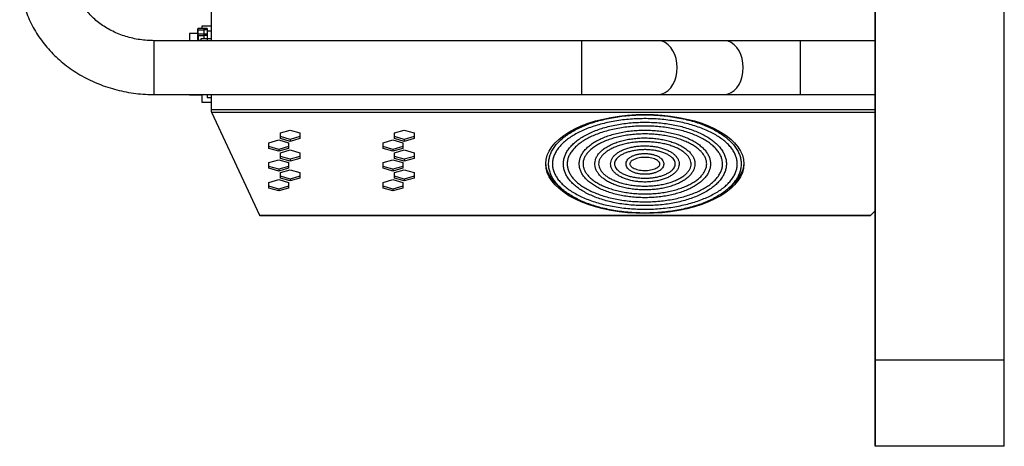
# Model space of a CAD drawing. Header units: millimetres. Extents: x 12 to 1764, y -1111 to 524.
# Tile 13 of 15: x 747 to 1204, y 15 to 213. Entities that reach past the tile are written whole.
import ezdxf

# ---------------------------------------------------------------- set-up
doc = ezdxf.new("R2010")
doc.units = ezdxf.units.MM

msp = doc.modelspace()

# ---------------------------------------------------------------- linework, layer by layer
at = {"color": 7, "linetype": 'Continuous', "lineweight": 25}
for p, q in [((1143.92, 339.7), (1143.92, 54.7)), ((1143.92, 54.7), (1143.92, 339.7)), ((1203.92, 54.7), (1203.92, 339.7)), ((835.82, 203), (835.82, 300.7)), ((829.44, 206.28), (825.62, 206.28)), ((825.62, 206.28), (825.62, 203)), ((829.44, 206.11), (829.64, 206.11)), ((829.44, 205.29), (829.44, 206.11)), ((832.44, 208.69), (829.64, 208.69)), ((829.64, 206.11), (829.64, 207.96)), ((829.64, 207.96), (832.44, 207.96)), ((829.64, 205.29), (829.64, 206.11)), ((829.64, 206.11), (832.44, 206.11)), ((833.72, 208.73), (829.92, 208.73)), ((829.92, 208.73), (829.92, 208.69)), ((831.32, 209.78), (831.32, 208.69)), ((835.82, 209.78), (831.32, 209.78)), ((832.44, 207.96), (832.44, 208.69)), ((832.44, 206.11), (832.44, 207.96)), ((832.44, 205.29), (832.44, 206.11)), ((833.72, 208.73), (833.72, 208)), ((833.72, 208), (833.72, 207.39)), ((833.82, 207.58), (835.82, 207.58)), ((833.82, 207.58), (833.82, 204.08)), ((1007.8, 203), (809.22, 203)), ((829.44, 205.29), (829.64, 205.29)), ((829.64, 205.29), (829.64, 203.29)), ((832.44, 205.29), (829.64, 205.29)), ((829.64, 203.29), (830.82, 203.29)), ((833.82, 203.88), (830.82, 203.88)), ((830.82, 203.88), (830.82, 202.97)), ((832.44, 203.88), (832.44, 205.29)), ((833.82, 204.08), (835.82, 204.08)), ((833.82, 204.08), (833.82, 203)), ((1043.16, 203), (1007.8, 203)), ((1073.87, 203), (1043.16, 203)), ((1109.22, 203), (1073.87, 203)), ((1143.92, 203), (1109.22, 203)), ((809.22, 178), (1007.8, 178)), ((825.62, 178), (825.62, 177.88)), ((825.62, 177.88), (831.32, 177.88)), ((831.32, 178), (831.32, 174.38)), ((831.32, 174.38), (835.82, 174.38)), ((833.82, 178), (833.82, 176.58)), ((833.82, 176.58), (835.82, 176.58)), ((835.82, 170.93), (835.82, 178)), ((1007.8, 178), (1043.16, 178)), ((1043.16, 178), (1073.87, 178)), ((1073.87, 178), (1109.22, 178)), ((1109.22, 178), (1143.92, 178)), ((835.82, 170.23), (835.82, 170.93)), ((858.2, 121.88), (835.89, 169.71)), ((867.77, 160.2), (872.32, 161.51)), ((867.77, 157.57), (867.77, 160.2)), ((872.32, 161.51), (876.87, 160.2)), ((876.87, 160.2), (876.87, 157.57)), ((920.77, 160.2), (925.32, 161.51)), ((920.77, 157.57), (920.77, 160.2)), ((925.32, 161.51), (929.87, 160.2)), ((929.87, 160.2), (929.87, 157.57)), ((862.47, 155.6), (867.02, 156.91)), ((862.47, 152.97), (862.47, 155.6)), ((867.02, 156.91), (871.57, 155.6)), ((872.32, 157.12), (867.77, 158.44)), ((872.32, 156.26), (867.77, 157.57)), ((871.57, 155.6), (871.57, 152.97)), ((876.87, 158.44), (872.32, 157.12)), ((876.87, 157.57), (872.32, 156.26)), ((872.32, 157.12), (872.32, 156.26)), ((915.47, 155.6), (920.02, 156.91)), ((915.47, 152.97), (915.47, 155.6)), ((920.02, 156.91), (924.57, 155.6)), ((925.32, 157.12), (920.77, 158.44)), ((925.32, 156.26), (920.77, 157.57)), ((924.57, 155.6), (924.57, 152.97)), ((929.87, 158.44), (925.32, 157.12)), ((929.87, 157.57), (925.32, 156.26)), ((925.32, 157.12), (925.32, 156.26)), ((867.02, 152.52), (862.47, 153.84)), ((867.02, 151.66), (862.47, 152.97)), ((871.57, 153.84), (867.02, 152.52)), ((871.57, 152.97), (867.02, 151.66)), ((867.02, 152.52), (867.02, 151.66)), ((867.77, 151), (872.32, 152.31)), ((867.77, 148.37), (867.77, 151)), ((872.32, 152.31), (876.87, 151)), ((876.87, 151), (876.87, 148.37)), ((920.02, 152.52), (915.47, 153.84)), ((920.02, 151.66), (915.47, 152.97)), ((924.57, 153.84), (920.02, 152.52)), ((924.57, 152.97), (920.02, 151.66)), ((920.02, 152.52), (920.02, 151.66)), ((920.77, 151), (925.32, 152.31)), ((920.77, 148.37), (920.77, 151)), ((925.32, 152.31), (929.87, 151)), ((929.87, 151), (929.87, 148.37)), ((862.47, 146.4), (867.02, 147.71)), ((862.47, 143.77), (862.47, 146.4)), ((867.02, 147.71), (871.57, 146.4)), ((872.32, 147.92), (867.77, 149.24)), ((872.32, 147.06), (867.77, 148.37)), ((871.57, 146.4), (871.57, 143.77)), ((876.87, 149.24), (872.32, 147.92)), ((876.87, 148.37), (872.32, 147.06)), ((872.32, 147.92), (872.32, 147.06)), ((915.47, 146.4), (920.02, 147.71)), ((915.47, 143.77), (915.47, 146.4)), ((920.02, 147.71), (924.57, 146.4)), ((925.32, 147.92), (920.77, 149.24)), ((925.32, 147.06), (920.77, 148.37)), ((924.57, 146.4), (924.57, 143.77)), ((929.87, 149.24), (925.32, 147.92)), ((929.87, 148.37), (925.32, 147.06)), ((925.32, 147.92), (925.32, 147.06)), ((867.02, 143.32), (862.47, 144.64)), ((867.02, 142.46), (862.47, 143.77)), ((871.57, 144.64), (867.02, 143.32)), ((871.57, 143.77), (867.02, 142.46)), ((867.02, 143.32), (867.02, 142.46)), ((867.77, 141.8), (872.32, 143.11)), ((867.77, 139.17), (867.77, 141.8)), ((872.32, 143.11), (876.87, 141.8)), ((876.87, 141.8), (876.87, 139.17)), ((920.02, 143.32), (915.47, 144.64)), ((920.02, 142.46), (915.47, 143.77)), ((924.57, 144.64), (920.02, 143.32)), ((924.57, 143.77), (920.02, 142.46)), ((920.02, 143.32), (920.02, 142.46)), ((920.77, 141.8), (925.32, 143.11)), ((920.77, 139.17), (920.77, 141.8)), ((925.32, 143.11), (929.87, 141.8)), ((929.87, 141.8), (929.87, 139.17)), ((862.47, 137.2), (867.02, 138.51)), ((862.47, 134.57), (862.47, 137.2)), ((867.02, 138.51), (871.57, 137.2)), ((872.32, 138.72), (867.77, 140.04)), ((872.32, 137.86), (867.77, 139.17)), ((871.57, 137.2), (871.57, 134.57)), ((876.87, 140.04), (872.32, 138.72)), ((876.87, 139.17), (872.32, 137.86)), ((872.32, 138.72), (872.32, 137.86)), ((915.47, 137.2), (920.02, 138.51)), ((915.47, 134.57), (915.47, 137.2)), ((920.02, 138.51), (924.57, 137.2)), ((925.32, 138.72), (920.77, 140.04)), ((925.32, 137.86), (920.77, 139.17)), ((924.57, 137.2), (924.57, 134.57)), ((929.87, 140.04), (925.32, 138.72)), ((929.87, 139.17), (925.32, 137.86)), ((925.32, 138.72), (925.32, 137.86)), ((867.02, 134.12), (862.47, 135.44)), ((867.02, 133.26), (862.47, 134.57)), ((871.57, 135.44), (867.02, 134.12)), ((871.57, 134.57), (867.02, 133.26)), ((867.02, 134.12), (867.02, 133.26)), ((920.02, 134.12), (915.47, 135.44)), ((920.02, 133.26), (915.47, 134.57)), ((924.57, 135.44), (920.02, 134.12)), ((924.57, 134.57), (920.02, 133.26)), ((920.02, 134.12), (920.02, 133.26)), ((1143.92, 123.96), (1141.84, 121.88)), ((1141.84, 121.88), (858.2, 121.88)), ((858.27, 121.74), (858.2, 121.88)), ((858.27, 121.7), (858.27, 121.74)), ((1141.69, 121.7), (858.27, 121.7)), ((1141.84, 121.88), (1141.69, 121.74)), ((1141.69, 121.74), (1141.69, 121.7)), ((1203.92, 54.7), (1143.92, 54.7)), ((1143.92, 54.7), (1143.92, 54.7)), ((1143.92, 54.7), (1143.92, 14.7)), ((1143.92, 14.7), (1143.92, 54.7)), ((1203.92, 54.7), (1203.92, 54.7)), ((1203.92, 14.7), (1203.92, 54.7)), ((1203.92, 14.7), (1143.92, 14.7))]:
    msp.add_line(p, q, dxfattribs=at)
at = {"color": 8, "linetype": 'Continuous', "lineweight": 25}
for p, q in [((829.64, 207.96), (829.64, 208.69)), ((833.72, 208), (832.44, 208)), ((832.44, 206.15), (833.72, 206.15)), ((809.22, 190.5), (809.22, 203)), ((829.64, 203), (829.64, 203.29)), ((833.72, 205.33), (832.44, 205.33)), ((833.72, 204.28), (833.82, 204.28)), ((1007.8, 190.5), (1007.8, 203)), ((1109.22, 190.5), (1109.22, 203)), ((809.22, 178), (809.22, 190.5)), ((1007.8, 178), (1007.8, 190.5)), ((1109.22, 178), (1109.22, 190.5)), ((1143.92, 170.93), (835.82, 170.93)), ((1143.92, 169.71), (835.89, 169.71))]:
    msp.add_line(p, q, dxfattribs=at)
at = {"color": 8, "linetype": 'Continuous', "lineweight": 25, "flags": 128}
for points in [[(1051.99, 190.5), (1051.87, 192.61), (1051.49, 194.66), (1050.87, 196.59), (1050.03, 198.35), (1049, 199.88), (1047.79, 201.14), (1046.45, 202.1), (1045.02, 202.72), (1043.53, 202.99), (1043.16, 203)], [(1082.71, 190.5), (1082.58, 192.61), (1082.2, 194.66), (1081.58, 196.59), (1080.74, 198.35), (1079.71, 199.88), (1078.5, 201.14), (1077.16, 202.1), (1075.73, 202.72), (1074.24, 202.99), (1073.87, 203)], [(1043.16, 178), (1043.53, 178.01), (1045.02, 178.28), (1046.45, 178.9), (1047.79, 179.85), (1049, 181.11), (1050.03, 182.65), (1050.87, 184.4), (1051.49, 186.33), (1051.87, 188.39), (1051.99, 190.5)], [(1073.87, 178), (1074.24, 178.01), (1075.73, 178.28), (1077.16, 178.9), (1078.5, 179.85), (1079.71, 181.11), (1080.74, 182.65), (1081.58, 184.4), (1082.2, 186.33), (1082.58, 188.39), (1082.71, 190.5)]]:
    msp.add_lwpolyline(points, dxfattribs=at)
at = {"color": 7, "linetype": 'Continuous', "lineweight": 25, "flags": 128}
for points in [[(1037.02, 168.8), (1041.03, 168.71), (1045.01, 168.45), (1048.93, 168.02), (1052.75, 167.41), (1056.46, 166.64), (1060.02, 165.72), (1063.41, 164.64), (1066.59, 163.42), (1069.55, 162.06), (1072.26, 160.58), (1074.7, 158.99), (1076.86, 157.3), (1078.71, 155.52), (1080.25, 153.67), (1081.45, 151.75), (1082.32, 149.79), (1082.85, 147.8), (1083.02, 145.8), (1082.85, 143.79), (1082.32, 141.81), (1081.45, 139.85), (1080.25, 137.93), (1078.71, 136.08), (1076.86, 134.3), (1074.7, 132.61), (1072.26, 131.02), (1069.55, 129.54), (1066.59, 128.18), (1063.41, 126.96), (1060.02, 125.88), (1056.46, 124.95), (1052.75, 124.19), (1048.93, 123.58), (1045.01, 123.15), (1041.03, 122.89), (1037.02, 122.8), (1033.01, 122.89), (1029.03, 123.15), (1025.12, 123.58), (1021.29, 124.19), (1017.58, 124.95), (1014.02, 125.88), (1010.64, 126.96), (1007.45, 128.18), (1004.5, 129.54), (1001.78, 131.02), (999.34, 132.61), (997.18, 134.3), (995.33, 136.08), (993.8, 137.93), (992.59, 139.85), (991.72, 141.81), (991.2, 143.79), (991.02, 145.8), (991.2, 147.8), (991.72, 149.79), (992.59, 151.75), (993.8, 153.67), (995.33, 155.52), (997.18, 157.3), (999.34, 158.99), (1001.78, 160.58), (1004.5, 162.06), (1007.45, 163.42), (1010.64, 164.64), (1014.02, 165.72), (1017.58, 166.64), (1021.29, 167.41), (1025.12, 168.02), (1029.03, 168.45), (1033.01, 168.71), (1037.02, 168.8)], [(998.09, 134.42), (997.18, 135.17), (995.33, 136.95), (993.8, 138.8), (992.59, 140.71), (991.72, 142.67), (991.2, 144.66), (991.03, 146.23)], [(1083.01, 146.23), (1082.85, 144.66), (1082.32, 142.67), (1081.45, 140.71), (1080.25, 138.8), (1078.71, 136.95), (1076.86, 135.17), (1075.99, 134.44)]]:
    msp.add_lwpolyline(points, dxfattribs=at)
at = {"color": 7, "linetype": 'Continuous', "lineweight": 25}
for centre, radius, start, end in [((829.64, 208.49), 0.2, 90, 180), ((829.63, 207.77), 0.193, 87.9074, 177.7527), ((829.64, 203.49), 0.2, 179.9999, 270), ((1143.92, 14.7), 0.001, 180, 270), ((1203.92, 14.7), 0.001, 270, 0)]:
    msp.add_arc(centre, radius, start, end, dxfattribs=at)
for points, knots in [([(746.72, 233.4), (746.73, 232.6), (746.76, 230.48), (747.08, 227.06), (747.74, 223.16), (748.71, 219.31), (749.99, 215.54), (751.57, 211.86), (753.43, 208.28), (755.58, 204.83), (758, 201.52), (760.69, 198.38), (763.62, 195.41), (766.78, 192.63), (770.17, 190.05), (773.75, 187.7), (777.52, 185.58), (781.45, 183.7), (785.53, 182.07), (789.73, 180.7), (794.03, 179.61), (798.4, 178.78), (802.84, 178.24), (806.45, 178.02), (808.58, 178), (809.22, 178)], [0, 0, 0, 0, 0.0271244, 0.0716788, 0.1162335, 0.1608136, 0.2054488, 0.250165, 0.2949839, 0.3399221, 0.3849898, 0.4301919, 0.4755282, 0.5209929, 0.5665776, 0.612271, 0.6580596, 0.7039313, 0.7498723, 0.7958714, 0.8419183, 0.8880039, 0.9341213, 0.9802643, 1, 1, 1, 1]), ([(809.22, 203), (808.67, 203), (807, 203.02), (804.2, 203.23), (800.86, 203.73), (797.6, 204.47), (794.43, 205.44), (791.4, 206.64), (788.51, 208.05), (785.8, 209.66), (783.28, 211.46), (780.97, 213.42), (778.89, 215.53), (777.05, 217.78), (775.46, 220.15), (774.13, 222.62), (773.08, 225.19), (772.32, 227.83), (771.82, 230.57), (771.75, 232.44), (771.72, 233.4)], [0, 0, 0, 0, 0.026973, 0.082675, 0.138373, 0.194062, 0.249754, 0.305468, 0.361229, 0.417076, 0.473057, 0.529237, 0.585699, 0.642538, 0.699866, 0.757801, 0.816449, 0.875883, 0.936106, 1, 1, 1, 1]), ([(829.44, 207.78), (829.44, 207.98), (829.44, 208.4), (829.44, 208.46), (829.44, 208.49)], [0, 0, 0, 0, 0.495354, 1, 1, 1, 1]), ([(829.44, 206.11), (829.44, 206.28), (829.44, 206.64), (829.44, 207.13), (829.44, 207.54), (829.44, 207.7), (829.44, 207.78)], [0, 0, 0, 0, 0.244422, 0.5, 0.75558, 1, 1, 1, 1]), ([(829.44, 203.49), (829.44, 203.52), (829.44, 203.55), (829.44, 203.78), (829.44, 204.01), (829.44, 204.3), (829.44, 204.72), (829.44, 205.07), (829.44, 205.29)], [0, 0, 0, 0, 0.239441, 0.369624, 0.499998, 0.630183, 0.760554, 1, 1, 1, 1]), ([(1081.73, 145.79), (1081.72, 146.14), (1081.69, 147.13), (1081.4, 148.77), (1080.76, 150.67), (1079.81, 152.53), (1078.56, 154.35), (1077.01, 156.1), (1075.17, 157.78), (1073.06, 159.38), (1070.7, 160.88), (1068.09, 162.26), (1065.27, 163.53), (1062.25, 164.67), (1059.05, 165.68), (1055.7, 166.55), (1052.22, 167.27), (1048.63, 167.83), (1044.96, 168.25), (1041.24, 168.51), (1037.49, 168.61), (1033.73, 168.55), (1030, 168.33), (1026.31, 167.95), (1022.71, 167.42), (1019.2, 166.74), (1015.81, 165.91), (1012.58, 164.94), (1009.51, 163.83), (1006.64, 162.59), (1003.98, 161.23), (1001.55, 159.76), (999.37, 158.19), (997.45, 156.51), (995.82, 154.76), (994.48, 152.93), (993.45, 151.05), (992.74, 149.13), (992.35, 147.19), (992.28, 145.24), (992.53, 143.31), (993.09, 141.4), (993.95, 139.53), (995.13, 137.7), (996.6, 135.92), (998.36, 134.22), (1000.4, 132.6), (1002.7, 131.08), (1005.24, 129.66), (1008.01, 128.36), (1010.98, 127.19), (1014.13, 126.14), (1017.45, 125.24), (1020.9, 124.48), (1024.46, 123.87), (1028.11, 123.42), (1031.82, 123.12), (1035.56, 122.97), (1039.32, 122.99), (1043.06, 123.17), (1046.76, 123.5), (1050.39, 124), (1053.93, 124.64), (1057.35, 125.43), (1060.63, 126.36), (1063.74, 127.44), (1066.67, 128.64), (1069.38, 129.97), (1071.88, 131.41), (1074.13, 132.96), (1076.11, 134.61), (1077.82, 136.34), (1079.24, 138.15), (1080.35, 140.02), (1081.14, 141.93), (1081.64, 143.86), (1081.7, 145.15), (1081.73, 145.79)], [0, 0, 0, 0, 0.007154, 0.020238, 0.033344, 0.046525, 0.059806, 0.07318, 0.086624, 0.10011, 0.113614, 0.12712, 0.14062, 0.154111, 0.167592, 0.181065, 0.19453, 0.207988, 0.221442, 0.234893, 0.248341, 0.261789, 0.275238, 0.288688, 0.302142, 0.3156, 0.329064, 0.342536, 0.356017, 0.36951, 0.383014, 0.39653, 0.410056, 0.423586, 0.437105, 0.45059, 0.464012, 0.477341, 0.490562, 0.503691, 0.516779, 0.529874, 0.543031, 0.556285, 0.569637, 0.583065, 0.596543, 0.610043, 0.62355, 0.637052, 0.650546, 0.66403, 0.677504, 0.690971, 0.704431, 0.717886, 0.731338, 0.744787, 0.758235, 0.771683, 0.785133, 0.798585, 0.812042, 0.825504, 0.838974, 0.852453, 0.865942, 0.879443, 0.892956, 0.90648, 0.920011, 0.933534, 0.947031, 0.960473, 0.973828, 0.987077, 1, 1, 1, 1]), ([(1079.95, 145.79), (1079.94, 145.49), (1079.92, 144.59), (1079.64, 143.11), (1079.01, 141.34), (1078.07, 139.61), (1076.84, 137.92), (1075.31, 136.29), (1073.51, 134.73), (1071.44, 133.24), (1069.12, 131.85), (1066.56, 130.55), (1063.78, 129.36), (1060.8, 128.29), (1057.65, 127.35), (1054.35, 126.54), (1050.91, 125.88), (1047.37, 125.37), (1043.75, 125), (1040.09, 124.8), (1036.4, 124.74), (1032.71, 124.85), (1029.06, 125.11), (1025.47, 125.52), (1021.96, 126.09), (1018.56, 126.8), (1015.3, 127.65), (1012.2, 128.64), (1009.29, 129.75), (1006.59, 130.98), (1004.11, 132.31), (1001.87, 133.74), (999.9, 135.25), (998.2, 136.83), (996.78, 138.46), (995.65, 140.14), (994.82, 141.86), (994.28, 143.6), (994.05, 145.36), (994.13, 147.13), (994.53, 148.9), (995.24, 150.66), (996.25, 152.38), (997.56, 154.06), (999.16, 155.67), (1001.03, 157.22), (1003.16, 158.68), (1005.54, 160.06), (1008.16, 161.33), (1010.99, 162.49), (1014.01, 163.53), (1017.2, 164.44), (1020.54, 165.21), (1024.01, 165.83), (1027.57, 166.31), (1031.2, 166.63), (1034.87, 166.8), (1038.57, 166.82), (1042.25, 166.67), (1045.89, 166.37), (1049.46, 165.92), (1052.94, 165.32), (1056.31, 164.57), (1059.53, 163.68), (1062.58, 162.67), (1065.45, 161.52), (1068.1, 160.27), (1070.52, 158.91), (1072.69, 157.46), (1074.6, 155.93), (1076.23, 154.34), (1077.57, 152.69), (1078.63, 151), (1079.38, 149.28), (1079.86, 147.54), (1079.92, 146.37), (1079.95, 145.79)], [0, 0, 0, 0, 0.007065, 0.021075, 0.035023, 0.048842, 0.062533, 0.076133, 0.08968, 0.103204, 0.116723, 0.130243, 0.143771, 0.157309, 0.170857, 0.184415, 0.197981, 0.211554, 0.225131, 0.238713, 0.252296, 0.26588, 0.279463, 0.293043, 0.30662, 0.32019, 0.333753, 0.347307, 0.36085, 0.374382, 0.3879, 0.401407, 0.414904, 0.428399, 0.441903, 0.455437, 0.469036, 0.48274, 0.496581, 0.510549, 0.524557, 0.538477, 0.552262, 0.565926, 0.579509, 0.593049, 0.60657, 0.620088, 0.63361, 0.64714, 0.660681, 0.674231, 0.687791, 0.701359, 0.714933, 0.728512, 0.742094, 0.755678, 0.769262, 0.782844, 0.796424, 0.809998, 0.823567, 0.837128, 0.85068, 0.86422, 0.877748, 0.891264, 0.904767, 0.918264, 0.931759, 0.945268, 0.958815, 0.972436, 0.986172, 1, 1, 1, 1]), ([(1074.87, 145.79), (1074.86, 146.11), (1074.83, 147.04), (1074.54, 148.55), (1073.9, 150.3), (1072.95, 152.01), (1071.7, 153.67), (1070.16, 155.26), (1068.34, 156.77), (1066.25, 158.19), (1063.91, 159.5), (1061.36, 160.7), (1058.6, 161.76), (1055.66, 162.7), (1052.57, 163.49), (1049.35, 164.14), (1046.03, 164.63), (1042.64, 164.97), (1039.2, 165.15), (1035.74, 165.17), (1032.29, 165.03), (1028.89, 164.73), (1025.55, 164.28), (1022.3, 163.67), (1019.18, 162.92), (1016.2, 162.02), (1013.39, 160.99), (1010.78, 159.83), (1008.38, 158.54), (1006.22, 157.15), (1004.32, 155.65), (1002.69, 154.06), (1001.35, 152.4), (1000.32, 150.66), (999.6, 148.89), (999.21, 147.09), (999.14, 145.29), (999.38, 143.5), (999.94, 141.74), (1000.81, 140.02), (1001.97, 138.35), (1003.44, 136.74), (1005.19, 135.2), (1007.2, 133.75), (1009.47, 132.41), (1011.97, 131.19), (1014.68, 130.08), (1017.57, 129.11), (1020.62, 128.28), (1023.81, 127.59), (1027.1, 127.06), (1030.48, 126.68), (1033.91, 126.46), (1037.37, 126.39), (1040.82, 126.49), (1044.24, 126.74), (1047.6, 127.15), (1050.87, 127.72), (1054.03, 128.43), (1057.05, 129.29), (1059.91, 130.29), (1062.58, 131.42), (1065.03, 132.67), (1067.26, 134.03), (1069.23, 135.5), (1070.94, 137.07), (1072.36, 138.72), (1073.48, 140.43), (1074.28, 142.2), (1074.78, 143.99), (1074.84, 145.19), (1074.87, 145.79)], [0, 0, 0, 0, 0.007799, 0.021964, 0.036163, 0.050468, 0.06491, 0.079474, 0.094121, 0.108811, 0.123514, 0.138212, 0.152898, 0.167571, 0.182231, 0.196881, 0.211523, 0.226158, 0.240789, 0.255419, 0.270048, 0.284679, 0.299314, 0.313955, 0.328604, 0.343264, 0.357937, 0.372625, 0.38733, 0.402052, 0.416787, 0.431518, 0.446219, 0.460848, 0.475359, 0.489722, 0.503955, 0.518127, 0.532309, 0.546579, 0.560984, 0.575519, 0.590147, 0.604829, 0.619531, 0.634231, 0.648921, 0.663597, 0.678261, 0.692913, 0.707557, 0.722194, 0.736826, 0.751456, 0.766085, 0.780715, 0.795349, 0.809988, 0.824634, 0.839291, 0.85396, 0.868644, 0.883345, 0.898062, 0.912794, 0.927529, 0.942242, 0.956895, 0.971441, 0.985845, 1, 1, 1, 1]), ([(1073.09, 145.79), (1073.08, 145.51), (1073.06, 144.7), (1072.79, 143.35), (1072.16, 141.75), (1071.22, 140.18), (1069.99, 138.66), (1068.48, 137.19), (1066.69, 135.8), (1064.65, 134.5), (1062.36, 133.28), (1059.85, 132.18), (1057.14, 131.19), (1054.25, 130.33), (1051.21, 129.6), (1048.04, 129.02), (1044.78, 128.59), (1041.44, 128.3), (1038.07, 128.18), (1034.68, 128.21), (1031.32, 128.39), (1028, 128.73), (1024.77, 129.23), (1021.64, 129.87), (1018.66, 130.65), (1015.83, 131.56), (1013.19, 132.59), (1010.77, 133.74), (1008.58, 134.99), (1006.63, 136.33), (1004.96, 137.74), (1003.56, 139.21), (1002.46, 140.73), (1001.64, 142.28), (1001.13, 143.86), (1000.91, 145.45), (1001, 147.07), (1001.4, 148.68), (1002.12, 150.28), (1003.15, 151.83), (1004.46, 153.34), (1006.05, 154.78), (1007.91, 156.15), (1010.03, 157.43), (1012.38, 158.62), (1014.95, 159.69), (1017.71, 160.64), (1020.65, 161.46), (1023.73, 162.15), (1026.93, 162.69), (1030.22, 163.08), (1033.57, 163.32), (1036.95, 163.4), (1040.33, 163.33), (1043.69, 163.09), (1046.98, 162.71), (1050.18, 162.17), (1053.27, 161.49), (1056.22, 160.68), (1058.99, 159.73), (1061.57, 158.66), (1063.93, 157.48), (1066.05, 156.2), (1067.92, 154.84), (1069.51, 153.41), (1070.83, 151.93), (1071.85, 150.4), (1072.58, 148.84), (1073.01, 147.3), (1073.06, 146.28), (1073.09, 145.79)], [0, 0, 0, 0, 0.007683, 0.023046, 0.038312, 0.053386, 0.068287, 0.08308, 0.097819, 0.11254, 0.127261, 0.14199, 0.156733, 0.171491, 0.186262, 0.201045, 0.215836, 0.230634, 0.245437, 0.260241, 0.275045, 0.289846, 0.304642, 0.31943, 0.334208, 0.348974, 0.363724, 0.378456, 0.393171, 0.407869, 0.422557, 0.437248, 0.451965, 0.466754, 0.481676, 0.496789, 0.512091, 0.527448, 0.542662, 0.55768, 0.572544, 0.587316, 0.602047, 0.616768, 0.63149, 0.646223, 0.660971, 0.675732, 0.690507, 0.705292, 0.720086, 0.734885, 0.749689, 0.764493, 0.779297, 0.794097, 0.808891, 0.823676, 0.838451, 0.853212, 0.867957, 0.882684, 0.897394, 0.912088, 0.926776, 0.941471, 0.956204, 0.971024, 0.985996, 1, 1, 1, 1]), ([(1067.5, 145.79), (1067.49, 146.09), (1067.46, 146.92), (1067.17, 148.29), (1066.53, 149.87), (1065.59, 151.39), (1064.34, 152.86), (1062.81, 154.26), (1061.01, 155.56), (1058.96, 156.77), (1056.67, 157.85), (1054.19, 158.81), (1051.53, 159.63), (1048.72, 160.31), (1045.8, 160.84), (1042.78, 161.22), (1039.71, 161.44), (1036.61, 161.5), (1033.51, 161.39), (1030.45, 161.13), (1027.46, 160.72), (1024.56, 160.15), (1021.79, 159.43), (1019.18, 158.57), (1016.75, 157.58), (1014.52, 156.46), (1012.52, 155.22), (1010.78, 153.88), (1009.31, 152.44), (1008.13, 150.92), (1007.26, 149.34), (1006.71, 147.72), (1006.49, 146.08), (1006.6, 144.45), (1007.01, 142.85), (1007.74, 141.29), (1008.76, 139.78), (1010.08, 138.33), (1011.68, 136.96), (1013.56, 135.68), (1015.68, 134.5), (1018.01, 133.45), (1020.55, 132.53), (1023.25, 131.74), (1026.09, 131.1), (1029.04, 130.61), (1032.08, 130.28), (1035.16, 130.1), (1038.27, 130.09), (1041.36, 130.23), (1044.4, 130.53), (1047.37, 130.99), (1050.24, 131.6), (1052.97, 132.36), (1055.53, 133.25), (1057.91, 134.28), (1060.08, 135.43), (1062.01, 136.7), (1063.68, 138.06), (1065.08, 139.53), (1066.18, 141.06), (1066.96, 142.66), (1067.42, 144.24), (1067.48, 145.29), (1067.5, 145.79)], [0, 0, 0, 0, 0.008732, 0.024425, 0.04017, 0.056081, 0.072198, 0.088481, 0.104862, 0.121283, 0.137702, 0.154105, 0.170488, 0.186853, 0.203202, 0.21954, 0.235869, 0.252194, 0.268519, 0.284846, 0.301179, 0.317521, 0.333877, 0.35025, 0.366646, 0.383067, 0.399515, 0.415985, 0.432455, 0.448878, 0.465182, 0.481292, 0.49718, 0.51291, 0.528606, 0.544387, 0.560353, 0.57652, 0.592835, 0.609232, 0.625656, 0.642072, 0.65847, 0.674848, 0.691208, 0.707554, 0.723889, 0.740217, 0.756542, 0.772867, 0.789195, 0.80553, 0.821875, 0.838235, 0.854614, 0.871016, 0.887445, 0.903899, 0.920373, 0.936837, 0.953235, 0.969494, 0.985544, 1, 1, 1, 1]), ([(1065.72, 145.79), (1065.72, 145.55), (1065.69, 144.84), (1065.42, 143.65), (1064.8, 142.24), (1063.87, 140.86), (1062.65, 139.53), (1061.15, 138.27), (1059.39, 137.09), (1057.39, 136), (1055.16, 135.02), (1052.73, 134.15), (1050.12, 133.41), (1047.37, 132.8), (1044.5, 132.34), (1041.54, 132.03), (1038.54, 131.87), (1035.52, 131.87), (1032.51, 132.03), (1029.56, 132.34), (1026.68, 132.8), (1023.93, 133.4), (1021.32, 134.15), (1018.88, 135.02), (1016.65, 136), (1014.65, 137.09), (1012.9, 138.27), (1011.41, 139.52), (1010.2, 140.83), (1009.29, 142.17), (1008.66, 143.54), (1008.33, 144.93), (1008.29, 146.34), (1008.57, 147.76), (1009.16, 149.18), (1010.06, 150.56), (1011.25, 151.89), (1012.72, 153.16), (1014.45, 154.35), (1016.42, 155.45), (1018.63, 156.45), (1021.04, 157.33), (1023.63, 158.09), (1026.37, 158.71), (1029.23, 159.19), (1032.17, 159.52), (1035.17, 159.69), (1038.19, 159.71), (1041.2, 159.57), (1044.16, 159.27), (1047.05, 158.83), (1049.82, 158.24), (1052.45, 157.51), (1054.9, 156.66), (1057.15, 155.68), (1059.18, 154.6), (1060.97, 153.43), (1062.48, 152.19), (1063.72, 150.89), (1064.67, 149.55), (1065.33, 148.19), (1065.67, 146.93), (1065.71, 146.13), (1065.72, 145.79)], [0, 0, 0, 0, 0.008571, 0.025939, 0.043129, 0.060001, 0.076633, 0.093138, 0.109595, 0.126047, 0.14251, 0.158993, 0.1755, 0.192026, 0.208569, 0.225125, 0.241689, 0.258258, 0.274827, 0.291391, 0.307947, 0.32449, 0.341016, 0.35752, 0.373998, 0.390448, 0.40687, 0.423275, 0.43968, 0.456128, 0.4727, 0.48951, 0.506643, 0.524014, 0.541236, 0.558142, 0.574795, 0.591309, 0.607769, 0.62422, 0.640681, 0.657162, 0.673666, 0.690191, 0.706732, 0.723287, 0.73985, 0.756418, 0.772987, 0.789553, 0.80611, 0.822654, 0.839182, 0.855689, 0.872171, 0.888623, 0.905048, 0.921454, 0.937858, 0.954297, 0.97085, 0.987628, 1, 1, 1, 1]), ([(1060.26, 145.79), (1060.25, 146.06), (1060.22, 146.8), (1059.93, 148.01), (1059.29, 149.39), (1058.35, 150.71), (1057.12, 151.96), (1055.61, 153.13), (1053.84, 154.2), (1051.84, 155.16), (1049.64, 155.98), (1047.27, 156.66), (1044.77, 157.2), (1042.16, 157.58), (1039.49, 157.81), (1036.78, 157.88), (1034.08, 157.78), (1031.41, 157.53), (1028.82, 157.12), (1026.34, 156.55), (1024.01, 155.85), (1021.84, 155), (1019.88, 154.02), (1018.14, 152.93), (1016.66, 151.72), (1015.46, 150.42), (1014.56, 149.04), (1013.98, 147.6), (1013.74, 146.15), (1013.82, 144.7), (1014.21, 143.29), (1014.91, 141.93), (1015.91, 140.62), (1017.19, 139.38), (1018.76, 138.22), (1020.57, 137.17), (1022.61, 136.24), (1024.85, 135.45), (1027.24, 134.79), (1029.77, 134.28), (1032.39, 133.93), (1035.08, 133.74), (1037.79, 133.7), (1040.48, 133.83), (1043.14, 134.11), (1045.71, 134.55), (1048.16, 135.14), (1050.47, 135.88), (1052.6, 136.75), (1054.52, 137.75), (1056.21, 138.87), (1057.64, 140.09), (1058.78, 141.41), (1059.62, 142.8), (1060.12, 144.21), (1060.26, 145.22), (1060.26, 145.73), (1060.26, 145.79)], [0, 0, 0, 0, 0.010078, 0.027888, 0.04579, 0.063979, 0.082496, 0.101246, 0.120106, 0.138982, 0.157832, 0.176649, 0.195437, 0.214201, 0.232948, 0.251687, 0.270424, 0.289166, 0.307919, 0.326691, 0.345489, 0.364324, 0.383202, 0.402128, 0.421092, 0.440042, 0.458867, 0.477419, 0.495602, 0.513492, 0.531306, 0.549251, 0.567506, 0.586077, 0.604857, 0.623726, 0.642598, 0.661443, 0.680254, 0.699036, 0.717796, 0.736542, 0.75528, 0.774018, 0.792761, 0.811517, 0.830293, 0.849098, 0.86794, 0.886827, 0.905762, 0.924731, 0.943666, 0.962451, 0.980936, 0.997851, 1, 1, 1, 1]), ([(1058.49, 145.79), (1058.48, 145.59), (1058.45, 144.99), (1058.19, 143.99), (1057.57, 142.79), (1056.64, 141.62), (1055.44, 140.52), (1053.97, 139.5), (1052.25, 138.55), (1050.31, 137.72), (1048.17, 137), (1045.86, 136.4), (1043.42, 135.95), (1040.88, 135.64), (1038.29, 135.49), (1035.67, 135.49), (1033.07, 135.65), (1030.54, 135.96), (1028.1, 136.42), (1025.79, 137.02), (1023.65, 137.75), (1021.72, 138.59), (1020.01, 139.53), (1018.56, 140.56), (1017.38, 141.65), (1016.49, 142.77), (1015.88, 143.92), (1015.56, 145.08), (1015.53, 146.27), (1015.81, 147.47), (1016.4, 148.67), (1017.3, 149.84), (1018.48, 150.95), (1019.93, 151.98), (1021.62, 152.93), (1023.54, 153.78), (1025.67, 154.51), (1027.96, 155.12), (1030.39, 155.59), (1032.92, 155.9), (1035.51, 156.07), (1038.13, 156.08), (1040.73, 155.94), (1043.27, 155.64), (1045.72, 155.2), (1048.04, 154.61), (1050.2, 153.9), (1052.15, 153.06), (1053.88, 152.13), (1055.36, 151.11), (1056.56, 150.03), (1057.48, 148.91), (1058.11, 147.76), (1058.44, 146.72), (1058.47, 146.06), (1058.49, 145.79)], [0, 0, 0, 0, 0.009835, 0.03021, 0.050197, 0.069613, 0.088692, 0.107644, 0.126574, 0.14552, 0.164504, 0.183526, 0.202582, 0.221663, 0.240762, 0.259869, 0.278977, 0.298076, 0.317157, 0.336212, 0.355231, 0.374205, 0.393128, 0.412002, 0.43085, 0.449711, 0.4687, 0.488023, 0.507913, 0.528294, 0.548337, 0.567798, 0.586899, 0.605856, 0.624787, 0.643731, 0.66271, 0.681729, 0.700782, 0.719862, 0.738959, 0.758066, 0.777174, 0.796274, 0.815357, 0.834415, 0.853438, 0.872416, 0.891345, 0.910223, 0.929071, 0.947927, 0.966897, 0.986177, 1, 1, 1, 1]), ([(1052.94, 145.79), (1052.92, 146.02), (1052.9, 146.66), (1052.59, 147.69), (1051.96, 148.82), (1051.03, 149.89), (1049.82, 150.88), (1048.35, 151.78), (1046.65, 152.55), (1044.75, 153.18), (1042.71, 153.67), (1040.56, 154.01), (1038.34, 154.19), (1036.1, 154.2), (1033.88, 154.05), (1031.71, 153.75), (1029.65, 153.28), (1027.73, 152.68), (1025.99, 151.93), (1024.46, 151.05), (1023.17, 150.05), (1022.17, 148.94), (1021.47, 147.74), (1021.11, 146.5), (1021.09, 145.25), (1021.38, 144.05), (1021.98, 142.91), (1022.87, 141.83), (1024.04, 140.82), (1025.47, 139.91), (1027.15, 139.12), (1029.01, 138.47), (1031.04, 137.96), (1033.18, 137.6), (1035.39, 137.4), (1037.63, 137.36), (1039.86, 137.49), (1042.03, 137.77), (1044.11, 138.21), (1046.05, 138.8), (1047.82, 139.53), (1049.38, 140.39), (1050.71, 141.38), (1051.76, 142.47), (1052.49, 143.66), (1052.88, 144.78), (1052.92, 145.5), (1052.94, 145.79)], [0, 0, 0, 0, 0.0123727, 0.0335474, 0.0549146, 0.0768716, 0.0994246, 0.1223134, 0.1452798, 0.1681953, 0.1910448, 0.2138395, 0.236598, 0.2593397, 0.282084, 0.3048444, 0.327641, 0.3504961, 0.3734333, 0.3964722, 0.4196122, 0.4427546, 0.4656194, 0.4878519, 0.5093692, 0.5305721, 0.5518813, 0.5737459, 0.5962281, 0.6190874, 0.6420563, 0.664981, 0.6878393, 0.7106406, 0.733403, 0.7561459, 0.7788887, 0.8016458, 0.824436, 0.8472815, 0.8702057, 0.8932297, 0.9163573, 0.9395134, 0.962439, 0.984776, 1, 1, 1, 1]), ([(1051.16, 145.79), (1051.15, 145.64), (1051.13, 145.18), (1050.89, 144.43), (1050.3, 143.52), (1049.45, 142.65), (1048.31, 141.82), (1046.91, 141.07), (1045.3, 140.42), (1043.49, 139.89), (1041.54, 139.49), (1039.48, 139.24), (1037.36, 139.14), (1035.24, 139.19), (1033.15, 139.4), (1031.16, 139.75), (1029.29, 140.24), (1027.61, 140.86), (1026.14, 141.58), (1024.93, 142.38), (1023.99, 143.24), (1023.33, 144.12), (1022.95, 145), (1022.84, 145.89), (1023.01, 146.77), (1023.47, 147.68), (1024.21, 148.57), (1025.25, 149.43), (1026.55, 150.21), (1028.08, 150.9), (1029.82, 151.48), (1031.72, 151.94), (1033.74, 152.25), (1035.84, 152.41), (1037.97, 152.42), (1040.07, 152.27), (1042.11, 151.98), (1044.03, 151.54), (1045.79, 150.97), (1047.35, 150.29), (1048.66, 149.52), (1049.72, 148.68), (1050.49, 147.8), (1050.98, 146.92), (1051.14, 146.26), (1051.15, 145.88), (1051.16, 145.79)], [0, 0, 0, 0, 0.011939, 0.037833, 0.060048, 0.083638, 0.106801, 0.129887, 0.153008, 0.176214, 0.199503, 0.222855, 0.246247, 0.269656, 0.293059, 0.316429, 0.339741, 0.362971, 0.386095, 0.409099, 0.432015, 0.45494, 0.478149, 0.502258, 0.527842, 0.550388, 0.574354, 0.597633, 0.620727, 0.643823, 0.666994, 0.690252, 0.713581, 0.73696, 0.760365, 0.783774, 0.80716, 0.830498, 0.853764, 0.876932, 0.899984, 0.922926, 0.945833, 0.968876, 0.992535, 1, 1, 1, 1]), ([(1045.79, 145.79), (1045.77, 145.98), (1045.74, 146.5), (1045.42, 147.3), (1044.8, 148.12), (1043.91, 148.87), (1042.76, 149.51), (1041.39, 150.03), (1039.86, 150.39), (1038.24, 150.59), (1036.57, 150.63), (1034.92, 150.51), (1033.35, 150.22), (1031.9, 149.77), (1030.62, 149.17), (1029.55, 148.43), (1028.8, 147.59), (1028.34, 146.65), (1028.2, 145.68), (1028.41, 144.72), (1028.9, 143.85), (1029.66, 143.06), (1030.68, 142.37), (1031.95, 141.78), (1033.4, 141.34), (1034.99, 141.06), (1036.64, 140.94), (1038.3, 140.98), (1039.92, 141.19), (1041.44, 141.56), (1042.81, 142.08), (1043.99, 142.75), (1044.89, 143.53), (1045.49, 144.39), (1045.75, 145.16), (1045.78, 145.62), (1045.79, 145.79)], [0, 0, 0, 0, 0.017423, 0.044933, 0.072992, 0.102682, 0.133709, 0.165097, 0.196324, 0.227383, 0.258353, 0.289324, 0.320366, 0.351576, 0.383071, 0.414951, 0.447045, 0.474282, 0.503481, 0.531232, 0.55882, 0.587646, 0.618116, 0.649448, 0.680769, 0.711904, 0.742907, 0.773866, 0.804864, 0.835977, 0.867315, 0.898995, 0.931059, 0.959191, 0.985891, 1, 1, 1, 1]), ([(1044.01, 145.79), (1044, 145.71), (1043.99, 145.49), (1043.82, 145.09), (1043.37, 144.54), (1042.62, 144), (1041.61, 143.51), (1040.39, 143.11), (1039.01, 142.85), (1037.53, 142.72), (1036.03, 142.75), (1034.57, 142.92), (1033.22, 143.23), (1032.06, 143.66), (1031.13, 144.18), (1030.48, 144.74), (1030.12, 145.27), (1030, 145.75), (1030.08, 146.2), (1030.41, 146.76), (1031.03, 147.32), (1031.94, 147.85), (1033.07, 148.29), (1034.38, 148.62), (1035.82, 148.81), (1037.33, 148.86), (1038.82, 148.75), (1040.22, 148.5), (1041.48, 148.12), (1042.52, 147.64), (1043.3, 147.09), (1043.79, 146.54), (1043.98, 146.11), (1044, 145.88), (1044.01, 145.79)], [0, 0, 0, 0, 0.016362, 0.048233, 0.078272, 0.110308, 0.142079, 0.174057, 0.206362, 0.238906, 0.271566, 0.304222, 0.336722, 0.36894, 0.40075, 0.432117, 0.463377, 0.495536, 0.532198, 0.562808, 0.595657, 0.627466, 0.659305, 0.691466, 0.723915, 0.756537, 0.789212, 0.821798, 0.854163, 0.886173, 0.917734, 0.94897, 0.980468, 1, 1, 1, 1])]:
    msp.add_open_spline(points, degree=3, knots=knots, dxfattribs=at)
msp.add_open_spline([(835.89, 169.71), (835.88, 169.78), (835.86, 169.92), (835.83, 170.12), (835.82, 170.23)], degree=3, dxfattribs=at)

doc.saveas('drawing.dxf')
